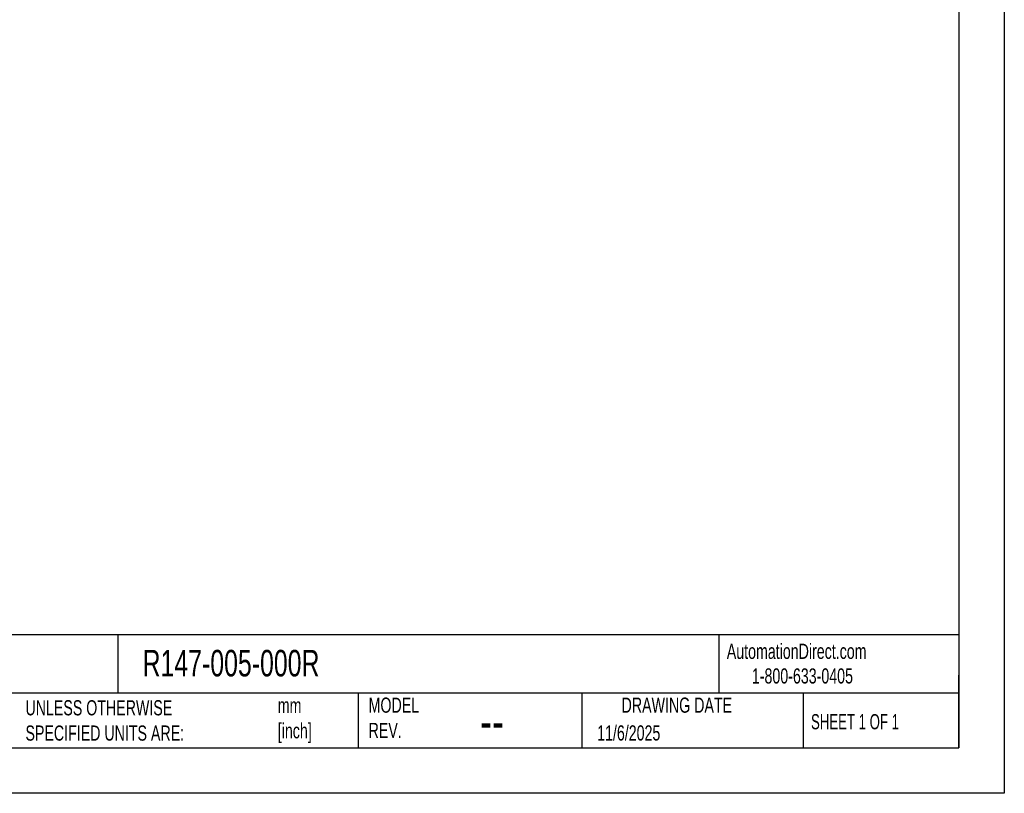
# Model space of a CAD drawing. Header units: millimetres. Extents: x 0 to 1397, y 0 to 1080.
# Tile 3 of 5: x 710 to 1397, y 0 to 540. Entities that reach past the tile are written whole.
import ezdxf

# ---------------------------------------------------------------- set-up
doc = ezdxf.new("R2010")
doc.units = ezdxf.units.MM
doc.header["$LTSCALE"] = 5
doc.layers.add('TEXT', color=140, linetype='Continuous', lineweight=25)
doc.styles.add('SLDTEXTSTYLE0', font='TXT', dxfattribs={"width": 0.7})
doc.styles.add('SLDTEXTSTYLE1', font='TXT', dxfattribs={"width": 0.65})

msp = doc.modelspace()

# ---------------------------------------------------------------- linework, layer by layer
at = {"color": 7, "linetype": 'Continuous'}
for p, q in [((1397.01, 1079.51), (1397.01, 0.01)), ((1397.01, 0.01), (0.01, 0.01))]:
    msp.add_line(p, q, dxfattribs=at)
at = {"layer": 'TEXT'}
for p, q in [((1365.25, 1047.75), (1365.25, 31.75)), ((1365.25, 110.63), (31.75, 110.63)), ((778.79, 110.63), (778.79, 69.85)), ((1197.88, 110.63), (1197.88, 69.85)), ((1365.25, 31.75), (1365.25, 82.55)), ((1365.25, 69.85), (31.75, 69.85)), ((946.5, 69.85), (946.5, 31.75)), ((1102.33, 69.85), (1102.33, 31.75)), ((1256.74, 69.85), (1256.74, 31.75)), ((31.75, 31.75), (1365.25, 31.75))]:
    msp.add_line(p, q, dxfattribs=at)

# ---------------------------------------------------------------- texts
at = {"color": 179, "linetype": 'Continuous', "lineweight": 18, "char_height": 10.5833, "attachment_point": 1, "style": 'SLDTEXTSTYLE0'}
for s, insert in [('AutomationDirect.com', (1203.47, 104.38)), ('1-800-633-0405', (1220.96, 87.19))]:
    msp.add_mtext(s, dxfattribs=dict(at, insert=insert))
at = {"layer": 'TEXT'}
for s, insert, char_height, attachment_point, style in [('R147-005-000R', (796.04, 100.09), 18.5208, 1, 'SLDTEXTSTYLE0'), ('UNLESS OTHERWISE ^JSPECIFIED UNITS ARE:', (714.35, 64.98), 10.5833, 1, 'SLDTEXTSTYLE0'), ('mm^J[inch]', (890.32, 66.6), 10.583, 1, 'SLDTEXTSTYLE0'), ('MODEL ^JREV.', (953.67, 66.82), 10.5833, 1, 'SLDTEXTSTYLE0'), ('DRAWING DATE', (1168.63, 66.82), 10.5833, 2, 'SLDTEXTSTYLE0'), ('SHEET 1 OF 1', (1262.21, 55.26), 10.5833, 1, 'SLDTEXTSTYLE1'), ('--', (1031.49, 63.47), 26.458, 1, 'SLDTEXTSTYLE0'), ('11/6/2025', (1113.06, 47.44), 10.583, 1, 'SLDTEXTSTYLE0')]:
    msp.add_mtext(s, dxfattribs=dict(at, insert=insert, char_height=char_height, attachment_point=attachment_point, style=style))

doc.saveas('drawing.dxf')
